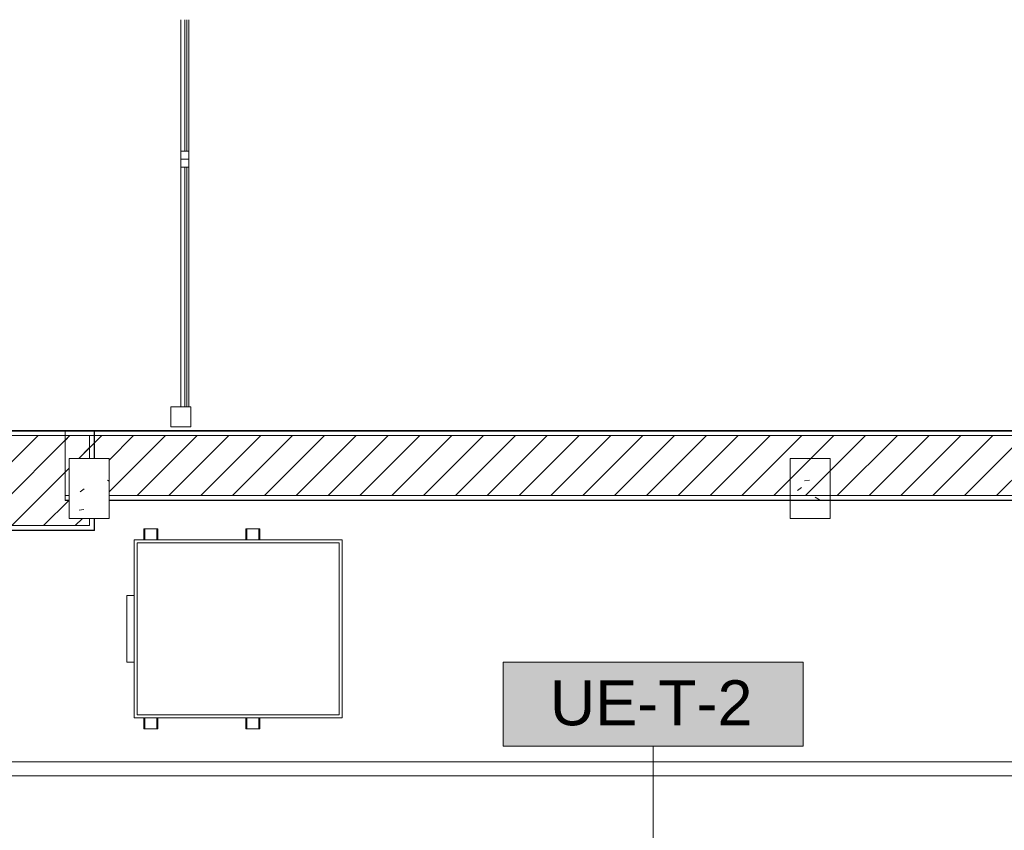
# Model space of a CAD drawing. Header units: metres. Extents: x 3 to 43.5, y -74 to -48.5.
# Tile 17 of 209: x 11.5 to 16.4, y -52.6 to -48.5. Entities that reach past the tile are written whole.
import ezdxf

# ---------------------------------------------------------------- set-up
doc = ezdxf.new("R2010")
doc.units = ezdxf.units.M
for name, color, linetype, lineweight in [('A-COLS', 7, 'Continuous', 18), ('A-GLAZ-CURT', 7, 'Continuous', 18), ('A-GLAZ-CWMG', 7, 'Continuous', 18), ('A-WALL', 7, 'Continuous', 18), ('A-WALL-PATT', 7, 'Continuous', 18), ('I-WALL', 7, 'Continuous', 18), ('M-EQPM', 7, 'Continuous', 18), ('S-COLS', 7, 'Continuous', 18)]:
    doc.layers.add(name, color=color, linetype=linetype, lineweight=lineweight)
doc.layers.add('M-EQPM-IDEN', color=1, linetype='Continuous', lineweight=9, true_color=0xff0000)
doc.styles.add('Arial_2', font='arial.ttf', dxfattribs={"height": 0.225})
pattern_1 = [(50, (21.555, -62.9), (0.546555, -0.047815), [0.05715, -0.62865]), (355, (21.555, -62.9), (-0.105728, 0.573166), [0.04572, -0.50292]), (100.451, (21.601, -62.904), (0.440828, 0.525349), [0.04857, -0.53427]), (46.184, (21.555, -62.748), (0.813237, -0.12613), [0.08573, -0.94298]), (96.636, (21.623, -62.758), (0.712212, 0.742287), [0.07286, -0.80141]), (351.184, (21.555, -62.748), (0.712217, 0.742274), [0.06858, -0.75438]), (21, (21.631, -62.786), (0.454846, -0.306795), [0.05715, -0.62865]), (326, (21.631, -62.786), (0.185405, 0.55256), [0.04572, -0.50292]), (71.451, (21.669, -62.811), (0.640251, 0.245763), [0.04857, -0.53427]), (37.5, (21.555, -62.9), (0.009261, 0.2536672), [0.02515, -0.47168, 0.02515, -0.48539, -0.50482]), (37.5, (21.555, -62.9), (0.009261, 0.2536672), [-1.007, 0.02515, -0.47968]), (7.5, (21.555, -62.9), (0.2004558, 0.300546), [0.02515, -0.26594, 0.02515, -0.46025, -0.1924]), (7.5, (21.555, -62.9), (0.2004558, 0.300546), [-0.77648, 0.02515, -0.16726]), (327.5, (21.385, -62.9), (0.4067682, -0.0171882), [0.02515, -0.16535, 0.02515, -0.56921, -0.78867]), (327.5, (21.385, -62.9), (0.4067682, -0.0171882), [-0.78486, 0.02515, -0.76352]), (317.5, (21.309, -62.9), (0.444383, 0.0762794), [0.02515, -0.2225, 0.02515, -0.36957, -0.56007]), (317.5, (21.309, -62.9), (0.444383, 0.0762794), [-0.64237, 0.02515, -0.53492])]
pattern_2 = [(45, (21.555, -62.9), (-0.0795495, 0.0795495), [])]

# ---------------------------------------------------------------- blocks, each defined once
blk = doc.blocks.new('Rectangular Mullion - montante retangular 10x10 cm-8006286-1PAV - FRIGORÍFICA')
at = {"layer": 'A-GLAZ-CWMG', "color": 253, "true_color": 0xaaaaaa}
for p, q in [((-0.1, 0.05), (-0.1, -0.05)), ((0, 0.05), (-0.1, 0.05)), ((0, -0.05), (0, 0.05)), ((-0.1, -0.05), (0, -0.05))]:
    blk.add_line(p, q, dxfattribs=at)
blk = doc.blocks.new('System Panel - VIDRO 10 mm_ RECUADO 20 mm-8006301-1PAV - FRIGORÍFICA')
at = {"layer": 'A-GLAZ-CURT', "color": 253, "true_color": 0xaaaaaa}
for p, q in [((0.5998, -0.02), (-0.5998, -0.02)), ((-0.5998, -0.02), (-0.5998, -0.03)), ((-0.5998, -0.03), (0.5998, -0.03)), ((0.5998, -0.03), (0.5998, -0.02))]:
    blk.add_line(p, q, dxfattribs=at)
blk = doc.blocks.new('System Panel - VIDRO 10 mm_ RECUADO 20 mm-8006302-1PAV - FRIGORÍFICA')
at = {"layer": 'A-GLAZ-CURT', "color": 253, "true_color": 0xaaaaaa}
for p, q in [((0.0383, -0.02), (-0.6196, -0.02)), ((-0.6196, -0.02), (-0.6196, -0.03)), ((-0.6196, -0.03), (0.0383, -0.03))]:
    blk.add_line(p, q, dxfattribs=at)
blk = doc.blocks.new('Rectangular Mullion - 4x4 cm - offset 2cm-8006281-1PAV - FRIGORÍFICA')
at = {"layer": 'A-GLAZ-CWMG', "color": 253, "true_color": 0xaaaaaa}
for p, q in [((0, 0.04), (0.04, 0.04)), ((0, 0), (0, 0.04)), ((0.04, 0), (0, 0)), ((0.04, 0.04), (0.04, 0))]:
    blk.add_line(p, q, dxfattribs=at)
blk = doc.blocks.new('Rectangular Mullion - 4x4 cm - offset 2cm-7043219-1PAV - FRIGORÍFICA')
at = {"layer": 'A-GLAZ-CWMG', "color": 253, "true_color": 0xaaaaaa}
for p, q in [((12.299, -50.4534), (12.299, -49.2539)), ((12.339, -49.2539), (12.339, -50.4534))]:
    blk.add_line(p, q, dxfattribs=at)
blk = doc.blocks.new('Rectangular Mullion - 4x4 cm - offset 2cm-7617106-1PAV - FRIGORÍFICA')
at = {"layer": 'A-GLAZ-CWMG', "color": 253, "true_color": 0xaaaaaa}
for p, q in [((12.299, -49.1743), (12.299, -48.5164)), ((12.339, -48.5164), (12.339, -49.1743))]:
    blk.add_line(p, q, dxfattribs=at)
blk = doc.blocks.new('Concreto-Retangular-Coluna - 20 X 30-8710649-1PAV - FRIGORÍFICA')
at = {"layer": 'S-COLS', "true_color": 0xaaaaaa}
h = blk.add_hatch(dxfattribs=at)
h.set_pattern_fill('FP_28', color=253, style=0, pattern_type=2)
h.set_pattern_definition([(230, (-9.715, 12.039), (-0.546555, 0.047815), [0.05715, -0.62865]), (175, (-9.715, 12.039), (0.105728, -0.573166), [0.04572, -0.50292]), (280.451, (-9.761, 12.043), (-0.440828, -0.525349), [0.04857, -0.53427]), (226.184, (-9.715, 11.887), (-0.813237, 0.12613), [0.08572, -0.94297]), (276.636, (-9.783, 11.897), (-0.71221, -0.742287), [0.07286, -0.80141]), (171.184, (-9.715, 11.887), (-0.712217, -0.742274), [0.06858, -0.75438]), (201, (-9.792, 11.925), (-0.454846, 0.306795), [0.05715, -0.62865]), (146, (-9.792, 11.925), (-0.185405, -0.55256), [0.04572, -0.50292]), (251.451, (-9.83, 11.95), (-0.64025, -0.245763), [0.04857, -0.53427]), (217.5, (-9.715, 12.039), (-0.009261, -0.2536672), [0.02515, -0.47168, 0.02515, -0.48539, -0.50482]), (217.5, (-9.715, 12.039), (-0.009261, -0.2536672), [-1.007, 0.02515, -0.47968]), (187.5, (-9.715, 12.039), (-0.200456, -0.300546), [0.02515, -0.26594, 0.02515, -0.46025, -0.1924]), (187.5, (-9.715, 12.039), (-0.200456, -0.300546), [-0.77648, 0.02515, -0.16726]), (147.5, (-9.545, 12.039), (-0.4067682, 0.0171882), [0.02515, -0.16535, 0.02515, -0.56921, -0.78867]), (147.5, (-9.545, 12.039), (-0.4067682, 0.0171882), [-0.78486, 0.02515, -0.76352]), (137.5, (-9.469, 12.039), (-0.444383, -0.0762794), [0.02515, -0.2225, 0.02515, -0.36957, -0.56007]), (137.5, (-9.469, 12.039), (-0.444383, -0.0762794), [-0.64237, 0.02515, -0.53492])])
h.paths.add_polyline_path([(-0.1, 0.15), (-0.1, -0.15), (0.1, -0.15), (0.1, 0.15)])
at = {"layer": 'S-COLS', "color": 253, "true_color": 0xaaaaaa}
for p, q in [((0.1, 0.15), (-0.1, 0.15)), ((-0.1, 0.15), (-0.1, -0.15)), ((0.1, -0.15), (0.1, 0.15)), ((-0.1, -0.15), (0.1, -0.15))]:
    blk.add_line(p, q, dxfattribs=at)
blk = doc.blocks.new('4 GRE - ESCOLA DE CINEMA E AUDIOVISUAL CINE REX R07_rvt-1-1PAV - FRIGORÍFICA')
at = {"layer": 'A-WALL-PATT', "true_color": 0xd4d4d4}
h = blk.add_hatch(dxfattribs=at)
h.set_pattern_fill('FP_1', color=254, style=0, pattern_type=2)
h.set_pattern_definition(pattern_1)
h.paths.add_polyline_path([(11.8648, -50.574), (11.8673, -50.574), (11.8673, -50.5715), (5.0212, -50.5715), (5.0212, -50.574), (10.7644, -50.574)])
h = blk.add_hatch(dxfattribs=at)
h.set_pattern_fill('FP_2', color=254, style=0, pattern_type=2)
h.set_pattern_definition(pattern_2)
h.paths.add_polyline_path([(10.979, -51.0465), (11.8423, -51.0465), (11.8423, -51.0111), (11.7396, -51.0111), (11.7396, -50.7111), (11.8423, -50.7111), (11.8423, -50.5965), (5.4937, -50.5965), (5.4937, -51.0465), (5.5173, -51.0465), (5.5173, -51.0455), (5.7173, -51.0455), (5.7173, -51.0465), (10.929, -51.0465)])
h = blk.add_hatch(dxfattribs=at)
h.set_pattern_fill('FP_1', color=254, style=0, pattern_type=2)
h.set_pattern_definition(pattern_1)
h.paths.add_polyline_path([(11.8673, -51.0715), (11.867, -51.0111), (11.8648, -51.0111), (11.8648, -51.069), (10.979, -51.069), (10.979, -51.0715)])
h.paths.add_polyline_path([(10.7644, -51.0715), (10.929, -51.0715), (10.929, -51.069), (5.7173, -51.069), (5.7173, -51.0715), (10.1099, -51.0715)])
h.paths.add_polyline_path([(11.8654, -50.7111), (11.8673, -50.7111), (11.8673, -50.574), (11.8648, -50.574), (11.8648, -50.7111)])
h = blk.add_hatch(dxfattribs=at)
h.set_pattern_fill('FP_1', color=254, style=0, pattern_type=2)
h.set_pattern_definition(pattern_1)
h.paths.add_polyline_path([(16.6994, -50.574), (16.6994, -50.5715), (11.7198, -50.5715), (11.7198, -50.574), (12.0734, -50.574)])
h = blk.add_hatch(dxfattribs=at)
h.set_pattern_fill('FP_2', color=254, style=0, pattern_type=2)
h.set_pattern_definition(pattern_2)
h.paths.add_polyline_path([(16.6994, -50.8965), (16.6994, -50.5965), (11.7198, -50.5965), (11.7198, -50.8965), (11.7396, -50.8965), (11.7396, -50.7111), (11.9396, -50.7111), (11.9396, -50.8965), (12.0734, -50.8965)])
h = blk.add_hatch(dxfattribs=at)
h.set_pattern_fill('FP_1', color=254, style=0, pattern_type=2)
h.set_pattern_definition(pattern_1)
h.paths.add_polyline_path([(16.6994, -50.9215), (16.6994, -50.919), (11.9396, -50.919), (11.9396, -50.9215), (12.0734, -50.9215)])
h.paths.add_polyline_path([(11.7396, -50.9215), (11.7396, -50.919), (11.7198, -50.919), (11.7198, -50.9215)])
at = {"layer": 'S-COLS', "true_color": 0xaaaaaa}
h = blk.add_hatch(dxfattribs=at)
h.set_pattern_fill('FP_1', color=253, style=0, pattern_type=2)
h.set_pattern_definition(pattern_1)
h.paths.add_polyline_path([(15.544, -51.0111), (15.544, -50.7111), (15.344, -50.7111), (15.344, -51.0111)])
at = {"layer": 'A-WALL', "color": 253, "true_color": 0xaaaaaa}
for p, q in [((11.8673, -50.5715), (5.5187, -50.5715)), ((11.8648, -50.574), (5.5187, -50.574)), ((11.8423, -50.5965), (5.5187, -50.5965)), ((16.6994, -50.5715), (11.7198, -50.5715)), ((11.7198, -50.5715), (11.7198, -50.9215)), ((16.6994, -50.574), (11.7198, -50.574)), ((16.6994, -50.5965), (11.7198, -50.5965)), ((11.8423, -50.7111), (11.8423, -50.5965)), ((11.8648, -50.5965), (11.8648, -50.574)), ((11.8648, -50.7111), (11.8648, -50.5965)), ((11.8673, -50.574), (11.8673, -50.5715)), ((11.8673, -50.7111), (11.8673, -50.574)), ((11.7396, -50.8965), (11.7198, -50.8965)), ((11.7396, -50.919), (11.7198, -50.919)), ((11.7198, -50.9215), (11.7396, -50.9215)), ((16.6994, -50.8965), (11.9396, -50.8965)), ((16.6994, -50.919), (11.9396, -50.919)), ((11.9396, -50.9215), (16.6994, -50.9215)), ((11.8423, -51.0465), (11.8423, -51.0111)), ((11.8648, -51.0465), (11.8648, -51.0111)), ((11.8673, -51.069), (11.8673, -51.0111)), ((11.8423, -51.0465), (10.979, -51.0465)), ((11.8648, -51.069), (10.979, -51.069)), ((10.979, -51.0715), (11.8673, -51.0715)), ((11.8648, -51.069), (11.8648, -51.0465)), ((11.8673, -51.0715), (11.8673, -51.069))]:
    blk.add_line(p, q, dxfattribs=at)
at = {"layer": 'I-WALL', "color": 253, "true_color": 0xaaaaaa}
for p, q in [((19.3185, -52.229), (10.979, -52.229)), ((10.929, -52.299), (19.3185, -52.299))]:
    blk.add_line(p, q, dxfattribs=at)
at = {"layer": 'S-COLS', "color": 253, "true_color": 0xaaaaaa}
for p, q in [((15.344, -50.7111), (15.344, -51.0111)), ((15.544, -50.7111), (15.344, -50.7111)), ((15.544, -51.0111), (15.544, -50.7111)), ((15.344, -51.0111), (15.544, -51.0111))]:
    blk.add_line(p, q, dxfattribs=at)
at = {"layer": 'A-GLAZ-CURT', "color": 253, "lineweight": 18, "true_color": 0xaaaaaa, "rotation": 89.9999999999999}
for name, p in [('System Panel - VIDRO 10 mm_ RECUADO 20 mm-8006302-1PAV - FRIGORÍFICA', (12.299, -48.5547)), ('System Panel - VIDRO 10 mm_ RECUADO 20 mm-8006301-1PAV - FRIGORÍFICA', (12.299, -49.8537))]:
    blk.add_blockref(name, p, dxfattribs=at)
at = {"layer": 'A-GLAZ-CWMG', "color": 253, "lineweight": 18, "true_color": 0xaaaaaa}
for name in ['Rectangular Mullion - 4x4 cm - offset 2cm-7617106-1PAV - FRIGORÍFICA', 'Rectangular Mullion - 4x4 cm - offset 2cm-7043219-1PAV - FRIGORÍFICA']:
    blk.add_blockref(name, (0, 0), dxfattribs=at)
at = {"layer": 'A-GLAZ-CWMG', "color": 253, "lineweight": 18, "true_color": 0xaaaaaa, "extrusion": (0, 0, -1), "rotation": 90.0000000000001}
for p in [(-12.299, -49.2143), (-12.299, -49.2539)]:
    blk.add_blockref('Rectangular Mullion - 4x4 cm - offset 2cm-8006281-1PAV - FRIGORÍFICA', p, dxfattribs=at)
at = {"layer": 'A-GLAZ-CWMG', "color": 253, "lineweight": 18, "true_color": 0xaaaaaa, "rotation": 269.9999999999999}
blk.add_blockref('Rectangular Mullion - montante retangular 10x10 cm-8006286-1PAV - FRIGORÍFICA', (12.299, -50.5534), dxfattribs=at)
at = {"layer": 'S-COLS', "color": 253, "lineweight": 18, "true_color": 0xaaaaaa, "rotation": 180}
blk.add_blockref('Concreto-Retangular-Coluna - 20 X 30-8710649-1PAV - FRIGORÍFICA', (11.8396, -50.8611), dxfattribs=at)
blk = doc.blocks.new('Family - P2-299862-1PAV - FRIGORÍFICA')
at = {"layer": 'S-COLS', "color": 253, "true_color": 0xaaaaaa}
for p, q in [((0.1, -0.15), (0.1, 0.15)), ((-0.1, -0.15), (0.1, -0.15))]:
    blk.add_line(p, q, dxfattribs=at)
blk = doc.blocks.new('Family - P2-301537-1PAV - FRIGORÍFICA')
at = {"layer": 'S-COLS', "color": 253, "true_color": 0xaaaaaa}
for p, q in [((0.1, -0.15), (0.1, 0.15)), ((-0.1, -0.15), (0.1, -0.15))]:
    blk.add_line(p, q, dxfattribs=at)
blk = doc.blocks.new('Family - P3-299926-1PAV - FRIGORÍFICA')
at = {"layer": 'S-COLS', "color": 253, "true_color": 0xaaaaaa}
for p, q in [((-0.1, 0.15), (-0.1, -0.15)), ((0.1, 0.15), (-0.1, 0.15)), ((0.1, -0.15), (0.1, 0.15)), ((-0.1, -0.15), (0.1, -0.15))]:
    blk.add_line(p, q, dxfattribs=at)
blk = doc.blocks.new('Family - P3-301547-1PAV - FRIGORÍFICA')
at = {"layer": 'S-COLS', "color": 253, "true_color": 0xaaaaaa}
for p, q in [((-0.1, 0.15), (-0.1, -0.15)), ((0.1, 0.15), (-0.1, 0.15)), ((0.1, -0.15), (0.1, 0.15)), ((-0.1, -0.15), (0.1, -0.15))]:
    blk.add_line(p, q, dxfattribs=at)
blk = doc.blocks.new('ESTRUTURAL CINE REX _011_IFC-1-1PAV - FRIGORÍFICA')
at = {"layer": 'A-COLS', "color": 253, "lineweight": 18, "true_color": 0xaaaaaa}
for name, p in [('Family - P2-301537-1PAV - FRIGORÍFICA', (11.8403, -50.8611)), ('Family - P3-301547-1PAV - FRIGORÍFICA', (15.4453, -50.8611))]:
    blk.add_blockref(name, p, dxfattribs=at)
at = {"layer": 'S-COLS', "color": 253, "lineweight": 18, "true_color": 0xaaaaaa}
for name, p in [('Family - P2-299862-1PAV - FRIGORÍFICA', (11.8403, -50.8611)), ('Family - P3-299926-1PAV - FRIGORÍFICA', (15.4453, -50.8611))]:
    blk.add_blockref(name, p, dxfattribs=at)
blk = doc.blocks.new('SGSD 277_457 - SGSD 277-1084479-1PAV - FRIGORÍFICA')
at = {"layer": 'M-EQPM', "color": 1, "true_color": 0xff0000}
for p, q in [((-0.445, -0.52), (-0.445, 0.52)), ((0.445, 0.52), (-0.445, 0.52)), ((-0.43, 0.505), (0.43, 0.505)), ((-0.43, -0.505), (-0.43, 0.505)), ((0.43, 0.505), (0.43, -0.505)), ((0.445, 0.52), (0.445, -0.52)), ((-0.5, 0.1025), (-0.5, 0.1075)), ((-0.5, 0.1075), (-0.445, 0.1075)), ((-0.5, 0.0425), (-0.5, 0.1025)), ((-0.5, 0.1025), (-0.445, 0.1025)), ((0.445, 0.1075), (0.5, 0.1075)), ((0.445, 0.1025), (0.5, 0.1025)), ((0.5, 0.1075), (0.5, 0.1025)), ((0.5, 0.1025), (0.5, 0.0425)), ((-0.5, 0.0375), (-0.5, 0.0425)), ((-0.5, 0.0425), (-0.445, 0.0425)), ((-0.445, 0.0375), (-0.5, 0.0375)), ((0.445, 0.0425), (0.5, 0.0425)), ((0.5, 0.0375), (0.445, 0.0375)), ((0.5, 0.0425), (0.5, 0.0375)), ((-0.5, -0.4075), (-0.5, -0.4025)), ((-0.5, -0.4025), (-0.445, -0.4025)), ((-0.5, -0.4675), (-0.5, -0.4075)), ((-0.5, -0.4075), (-0.445, -0.4075)), ((0.445, -0.4025), (0.5, -0.4025)), ((0.445, -0.4075), (0.5, -0.4075)), ((0.5, -0.4025), (0.5, -0.4075)), ((0.5, -0.4075), (0.5, -0.4675)), ((-0.5, -0.4725), (-0.5, -0.4675)), ((-0.5, -0.4675), (-0.445, -0.4675)), ((-0.445, -0.4725), (-0.5, -0.4725)), ((0.445, -0.4675), (0.5, -0.4675)), ((0.5, -0.4725), (0.445, -0.4725)), ((0.5, -0.4675), (0.5, -0.4725)), ((-0.445, -0.52), (0.445, -0.52)), ((0.43, -0.505), (-0.43, -0.505)), ((-0.1665, -0.558), (-0.1665, -0.52)), ((0.1665, -0.52), (0.1665, -0.558)), ((0.1665, -0.558), (-0.1665, -0.558))]:
    blk.add_line(p, q, dxfattribs=at)
blk = doc.blocks.new('M_Identificador de equipamento mecânico_BTS - Em caixas-817025-1PAV - FRIGORÍFICA')
at = {"layer": 'M-EQPM-IDEN', "true_color": 0xf5f5f5}
blk.add_hatch(color=7, dxfattribs=at).paths.add_polyline_path([(0.01, 0.0028), (0.01, -0.0028), (-0.01, -0.0028), (-0.01, 0.0028)])
at = {"layer": 'M-EQPM-IDEN'}
for p, q in [((0.01, 0.0028), (-0.01, 0.0028)), ((-0.01, 0.0028), (-0.01, -0.0028)), ((-0.01, 0.0028), (0.01, 0.0028)), ((-0.01, -0.0028), (-0.01, 0.0028)), ((0.01, -0.0028), (0.01, 0.0028)), ((0.01, 0.0028), (0.01, -0.0028)), ((-0.01, -0.0028), (0.01, -0.0028)), ((0.01, -0.0028), (-0.01, -0.0028))]:
    blk.add_line(p, q, dxfattribs=at)

msp = doc.modelspace()

# ---------------------------------------------------------------- linework, layer by layer
at = {"layer": 'M-EQPM-IDEN'}
msp.add_line((14.6598, -52.7944), (14.6598, -52.1494), dxfattribs=at)

# ---------------------------------------------------------------- block references
at = {"lineweight": 5}
for name in ['4 GRE - ESCOLA DE CINEMA E AUDIOVISUAL CINE REX R07_rvt-1-1PAV - FRIGORÍFICA', 'ESTRUTURAL CINE REX _011_IFC-1-1PAV - FRIGORÍFICA']:
    msp.add_blockref(name, (0, 0), dxfattribs=at)
at = {"layer": 'M-EQPM', "color": 1, "true_color": 0xff0000, "rotation": 269.9999999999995}
msp.add_blockref('SGSD 277_457 - SGSD 277-1084479-1PAV - FRIGORÍFICA', (12.5857, -51.5632), dxfattribs=at)
at = {"layer": 'M-EQPM-IDEN', "xscale": 74.99999999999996, "yscale": 74.99999999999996, "zscale": 74.99999999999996}
msp.add_blockref('M_Identificador de equipamento mecânico_BTS - Em caixas-817025-1PAV - FRIGORÍFICA', (14.6598, -51.9394), dxfattribs=at)

# ---------------------------------------------------------------- texts
at = {"layer": 'M-EQPM-IDEN', "color": 7, "insert": (14.1435, -51.8207), "char_height": 0.225, "width": 1.24462, "attachment_point": 1, "style": 'Arial_2'}
msp.add_mtext('UE-T-2', dxfattribs=at)

doc.saveas('drawing.dxf')
